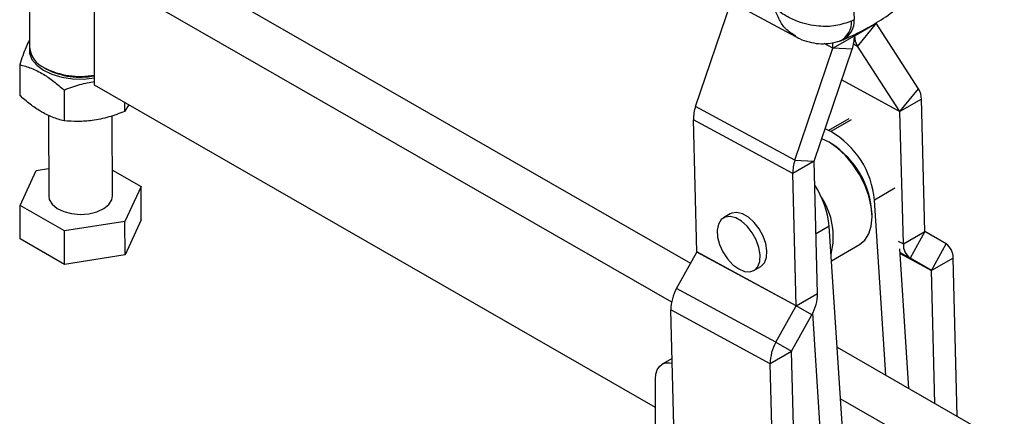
# Model space of a CAD drawing. Extents: x 74 to 743, y 83 to 557.
# Tile 12 of 13: x 526 to 731, y 326 to 408. Entities that reach past the tile are written whole.
import ezdxf

# ---------------------------------------------------------------- set-up
doc = ezdxf.new("R2010")
doc.units = 0
doc.header["$LTSCALE"] = 2
doc.layers.get('0').update_dxf_attribs({"linetype": 'CONTINUOUS'})

msp = doc.modelspace()

# ---------------------------------------------------------------- linework, layer by layer
at = {"color": 7, "linetype": 'CONTINUOUS'}
for p, q in [((550.260168, 423.864891), (665.79072, 357.577226)), ((527.711364, 422.451489), (527.763584, 402.640816)), ((541.343132, 394.69245), (541.279911, 418.680699)), ((541.279911, 418.680699), (661.81745, 349.520189)), ((699.370565, 418.655078), (699.953896, 408.377613)), ((670.067428, 414.355963), (687.664432, 404.858206)), ((666.834418, 390.291326), (674.233743, 412.107245)), ((699.953896, 408.377613), (699.393342, 408.103778)), ((700.022306, 405.042745), (704.500649, 407.628037)), ((704.501887, 407.623487), (700.611247, 402.877418)), ((713.386203, 393.951495), (704.501887, 407.623487)), ((695.49694, 402.430307), (699.975283, 405.015599)), ((699.975283, 405.015599), (699.969, 405.259305)), ((700.022306, 405.042745), (700.016182, 405.280325)), ((695.49694, 402.430307), (695.466686, 403.603911)), ((687.566754, 379.046245), (695.49597, 402.424482)), ((691.5844, 378.865535), (699.513615, 402.243768)), ((699.513615, 402.243768), (695.49597, 402.424482)), ((709.495563, 389.20543), (700.611247, 402.877418)), ((525.710663, 399.009348), (525.727634, 392.571476)), ((530.839422, 398.362317), (531.31376, 398.088404)), ((658.466502, 327.490879), (541.343132, 394.69245)), ((534.964243, 393.699945), (534.981214, 387.262074)), ((709.495563, 389.20543), (713.386203, 393.951495)), ((547.616985, 391.092718), (547.621888, 389.23368)), ((548.499309, 390.586469), (547.621888, 389.23368)), ((713.975144, 391.786172), (709.496801, 389.20088)), ((714.686748, 364.181671), (713.975144, 391.786172)), ((687.566754, 379.046245), (666.834418, 390.291326)), ((710.208405, 361.596379), (709.496801, 389.20088)), ((531.717692, 388.441865), (531.762157, 371.575441)), ((545.095436, 371.610593), (545.051336, 388.343713)), ((687.105086, 376.274418), (666.37275, 387.519499)), ((667.084354, 359.914998), (666.37275, 387.519499)), ((694.588507, 385.249841), (693.860065, 385.575034)), ((695.058497, 385.020666), (694.588507, 385.249841)), ((694.684286, 382.808222), (693.168028, 383.534654)), ((695.157073, 382.535198), (694.685745, 382.807379)), ((691.58343, 378.85971), (687.105086, 376.274418)), ((687.566754, 379.046245), (691.5844, 378.865535)), ((692.295034, 351.255209), (691.58343, 378.85971)), ((525.788129, 369.621405), (529.17521, 376.902423)), ((529.17521, 376.902423), (531.747045, 377.303566)), ((545.081225, 377.000484), (551.069463, 373.564629)), ((687.81669, 348.669917), (687.105086, 376.274418)), ((551.069463, 373.564629), (547.682383, 366.283611)), ((551.087853, 366.58623), (551.069463, 373.564629)), ((706.541201, 334.195928), (704.175218, 370.747183)), ((535.041709, 364.312003), (525.788129, 369.621405)), ((525.806519, 362.643006), (525.788129, 369.621405)), ((547.682383, 366.283611), (535.041709, 364.312003)), ((547.700773, 359.305212), (547.682383, 366.283611)), ((551.087853, 366.58623), (547.700773, 359.305212)), ((674.067576, 367.868531), (672.653362, 367.052123)), ((703.664542, 367.253961), (703.664541, 367.798233)), ((535.060099, 357.333604), (535.041709, 364.312003)), ((698.287118, 310.616368), (694.747128, 365.304462)), ((710.208405, 361.596379), (714.686748, 364.181671)), ((714.689711, 364.175455), (711.61869, 358.637079)), ((719.160441, 361.59603), (714.689711, 364.175455)), ((535.060099, 357.333604), (525.806519, 362.643006)), ((662.873214, 352.315707), (667.081795, 359.905592)), ((687.81413, 348.660513), (667.081795, 359.905592)), ((687.81669, 348.669917), (667.084354, 359.914998)), ((695.214765, 358.080091), (701.033769, 361.439331)), ((711.366089, 331.427565), (709.477846, 360.598388)), ((716.08942, 356.057654), (719.160441, 361.59603)), ((547.700773, 359.305212), (535.060099, 357.333604)), ((716.08942, 356.057654), (711.61869, 358.637079)), ((720.570726, 358.636731), (716.092383, 356.051438)), ((721.420858, 325.658466), (720.570726, 358.636731)), ((679.002846, 356.053299), (680.41706, 356.869707)), ((716.807636, 328.305383), (716.092383, 356.051438)), ((683.60555, 341.070628), (662.873214, 352.315707)), ((687.81669, 348.669917), (692.295034, 351.255209)), ((682.38696, 336.593712), (661.654624, 347.838791)), ((662.823779, 302.484966), (661.654624, 347.838791)), ((683.60555, 341.070628), (687.81413, 348.660513)), ((691.076443, 346.778292), (687.81413, 348.660513)), ((686.867863, 339.188408), (691.076443, 346.778292)), ((693.808775, 308.031075), (691.276186, 347.156168)), ((683.60555, 341.070628), (686.867863, 339.188408)), ((696.383542, 340.024062), (731.278659, 320.002382)), ((661.916433, 337.682707), (659.847486, 336.488329)), ((686.865303, 339.179004), (682.38696, 336.593712)), ((688.034459, 293.825177), (686.865303, 339.179004)), ((683.556116, 291.239884), (682.38696, 336.593712)), ((658.466502, 319.282657), (658.466502, 333.436031)), ((697.078456, 329.288573), (722.298403, 314.81819))]:
    msp.add_line(p, q, dxfattribs=at)
at = {"color": 8, "linetype": 'CONTINUOUS'}
for p, q in [((699.973906, 405.068999), (700.022306, 405.042745)), ((695.49597, 402.424482), (693.682115, 403.408304)), ((695.49694, 402.430307), (693.69358, 403.408435)), ((699.808032, 403.313078), (700.611247, 402.877418)), ((697.328395, 395.800941), (709.496801, 389.20088)), ((697.329505, 395.804217), (709.495563, 389.20543)), ((698.831147, 387.699066), (694.588507, 385.249841)), ((699.301138, 387.46989), (695.058497, 385.020666)), ((708.417858, 373.196407), (704.175218, 370.747183)), ((694.747128, 365.304462), (691.97413, 363.703645)), ((709.130904, 362.180809), (710.208405, 361.596379)), ((709.531523, 359.769145), (711.61869, 358.637079)), ((709.541889, 359.608992), (716.08942, 356.057654)), ((709.542199, 359.604214), (716.092383, 356.051438))]:
    msp.add_line(p, q, dxfattribs=at)
at = {"color": 7, "linetype": 'CONTINUOUS', "flags": 128}
for points in [[(527.762999, 402.861494), (527.734226, 402.713444), (527.755047, 401.386059), (528.271194, 400.093159), (529.258533, 398.895198), (530.670897, 397.848192), (532.44226, 397.00109), (534.489782, 396.393507), (536.717721, 396.053857), (539.021898, 395.99802), (541.294585, 396.228603), (541.339074, 396.236094)], [(701.033769, 361.439331), (701.034285, 361.43963), (702.151095, 362.366354), (702.98096, 363.680132), (703.491988, 365.330475), (703.664542, 367.253961), (703.491988, 369.376673), (702.98096, 371.617036), (702.151095, 373.888954), (701.034285, 376.10512), (699.673448, 378.180366), (698.12088, 380.034941), (696.436246, 381.597579), (694.684286, 382.808222)], [(531.762157, 371.575441), (531.886569, 370.843672), (532.475038, 369.856225), (533.505074, 368.997587), (534.900283, 368.331434), (536.557193, 367.90718), (538.352898, 367.756291), (540.154237, 367.889951)], [(540.154237, 367.889951), (541.827602, 368.298257), (543.2489, 368.950916), (544.312716, 369.799524), (544.940145, 370.78115), (545.095436, 371.610593)], [(680.41706, 356.869707), (680.523865, 356.935662), (681.229036, 357.682183), (681.638531, 358.776313), (681.721979, 360.136906), (681.47319, 361.663051), (680.910617, 363.241563), (680.075983, 364.755369), (679.03119, 366.092198), (677.853723, 367.152901), (676.630912, 367.858814), (675.453446, 368.157586), (674.408652, 368.02705), (674.067576, 367.868531)], [(675.828104, 356.367676), (677.039526, 355.860611), (678.161103, 355.775706), (679.109651, 356.119254), (679.814823, 356.865775), (680.224317, 357.959905), (680.307765, 359.320498), (680.058976, 360.846642), (679.496404, 362.425154), (678.66177, 363.938961), (677.616976, 365.27579), (676.439509, 366.336492), (675.216699, 367.042406), (674.039232, 367.341177), (672.994438, 367.210642), (672.159804, 366.660483), (671.597232, 365.731503), (671.348443, 364.492604), (671.431891, 363.035664), (671.841386, 361.468742), (672.546557, 359.908047), (673.495106, 358.469329), (674.616682, 357.259289), (675.828104, 356.367676)], [(658.466502, 333.436031), (658.557083, 334.445734), (658.82534, 335.312055), (659.260963, 336.001703), (659.847215, 336.488172), (660.561566, 336.752769), (661.376561, 336.785325), (661.942232, 336.681967)]]:
    msp.add_lwpolyline(points, dxfattribs=at)
at = {"color": 8, "linetype": 'CONTINUOUS'}
msp.add_arc((694.960978, 407.901673), 4.436969, 298.43286528, 2.61073968, dxfattribs=at)
at = {"color": 7, "linetype": 'CONTINUOUS'}
for centre, radius, start, end in [((695.497884, 408.139884), 4.462348, 298.15011283, 3.05383801), ((704.509388, 407.62797), 0.008739, 179.56052959, 210.86550875), ((691.877498, 404.93998), 8.098138, 340.55254554, 0.53502459), ((704.190242, 405.013613), 4.168038, 179.59953789, 210.83171762), ((532.950987, 403.121603), 5.209636, 185.29524774, 246.37626518), ((695.479949, 402.430143), 0.016992, 340.53843396, 0.55106468), ((538.323617, 412.936941), 16.385265, 242.91549033, 280.59924754), ((538.312335, 411.61005), 15.226649, 242.7319002, 281.4610055), ((709.807209, 391.8153), 4.168037, 359.59958501, 30.83171655), ((674.470573, 387.595109), 8.098175, 160.55260015, 180.53495778), ((709.488044, 389.200942), 0.008757, 359.5938494, 30.83218894), ((685.911893, 369.130326), 18.334755, 5.05922006, 60.07493278), ((685.212319, 366.970013), 18.4708, 2.56997157, 57.43002741), ((695.202869, 376.350034), 8.098135, 160.55254611, 180.53500214), ((691.600439, 378.859871), 0.01701, 160.54936712, 180.54013153), ((676.170303, 363.497178), 18.664531, 5.5566493, 33.61843382), ((680.642086, 363.096285), 14.939037, 345.83255543, 33.53032589), ((714.693784, 364.181211), 0.007051, 176.25553594, 234.71512742), ((667.06534, 359.91512), 0.019015, 329.92508987, 359.63165418), ((713.558794, 361.37735), 3.357541, 176.25965645, 234.70160815), ((717.220341, 358.855763), 3.357537, 356.25959802, 54.70163126), ((716.08535, 356.0519), 0.007048, 356.24234037, 54.7271279), ((670.703477, 347.780052), 9.049043, 149.91856279, 179.62807923), ((683.246182, 351.313949), 9.049042, 329.91855286, 359.62807757), ((687.797686, 348.67004), 0.019005, 329.91348596, 359.62979444), ((691.4358, 336.534977), 9.04903, 149.9185442, 179.62810387), ((686.884298, 339.178884), 0.018995, 149.90517025, 179.63666934)]:
    msp.add_arc(centre, radius, start, end, dxfattribs=at)
for points, knots in [([(699.393342, 408.103778), (698.322341, 407.720482), (696.211449, 406.965025), (692.257166, 406.903473), (688.632666, 407.709446), (685.569837, 409.139465), (684.05495, 410.207018), (683.359312, 410.808076), (683.353209, 410.813349)], [0, 0, 0, 0, 0.2125178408, 0.4188623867, 0.6708418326, 0.8305237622, 0.9985132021, 1, 1, 1, 1]), ([(697.601265, 404.204588), (698.418546, 404.558258), (700.647481, 405.522805), (704.13441, 407.408323), (707.071959, 409.330797), (708.646285, 410.518964), (708.995715, 410.782684)], [0, 0, 0, 0, 0.2022781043, 0.5516642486, 0.9004894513, 1, 1, 1, 1]), ([(527.759532, 404.179151), (527.501587, 403.658671), (526.807671, 402.258494), (526.133947, 400.263042), (525.710663, 399.009348)], [0, 0, 0, 0, 0.371724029, 1, 1, 1, 1]), ([(687.686745, 404.897254), (687.969081, 404.733197), (688.854199, 404.21888), (690.480435, 403.691552), (692.4985, 403.327557), (694.511088, 403.372395), (696.0602, 403.613442), (696.867546, 403.956899), (697.065287, 404.041021)], [0, 0, 0, 0, 0.1004797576, 0.3150024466, 0.522946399, 0.7301815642, 0.9339140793, 1, 1, 1, 1]), ([(696.860505, 403.924913), (697.058442, 403.988815), (697.313258, 404.071081), (697.550068, 404.192888), (697.602928, 404.220077)], [0, 0, 0, 0, 0.7767837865, 1, 1, 1, 1]), ([(525.710663, 399.009348), (526.513179, 398.787623), (528.135613, 398.339366), (530.540884, 397.135865), (532.841292, 395.556804), (534.252283, 394.322667), (534.964243, 393.699945)], [0, 0, 0, 0, 0.2646051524, 0.5349477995, 0.7653435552, 1, 1, 1, 1]), ([(534.964243, 393.699945), (536.060596, 394.119215), (538.150498, 394.918441), (540.312969, 395.310068), (541.341018, 395.49625)], [0, 0, 0, 0, 0.5245954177, 1, 1, 1, 1]), ([(534.981214, 387.262074), (534.178698, 387.483798), (532.556264, 387.932052), (530.150993, 389.135556), (527.850585, 390.714616), (526.439594, 391.948753), (525.727634, 392.571476)], [0, 0, 0, 0, 0.2646052, 0.5349478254, 0.7653435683, 1, 1, 1, 1]), ([(547.621888, 389.23368), (546.525396, 388.823464), (544.308636, 387.994136), (541.022793, 387.304727), (537.880611, 387.0743), (535.953565, 387.199102), (534.981214, 387.262074)], [0, 0, 0, 0, 0.2646048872, 0.5349477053, 0.765343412, 1, 1, 1, 1])]:
    msp.add_open_spline(points, degree=3, knots=knots, dxfattribs=at)
at = {"color": 8, "linetype": 'CONTINUOUS'}
msp.add_open_spline([(687.731725, 404.982282), (686.995528, 405.414786), (685.652058, 406.204054), (684.245516, 408.35396), (683.600868, 409.933719), (683.355363, 410.805699), (683.353209, 410.813349)], degree=3, knots=[0, 0, 0, 0, 0.37032129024, 0.67579122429, 0.99715566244, 1, 1, 1, 1], dxfattribs=at)

doc.saveas('drawing.dxf')
